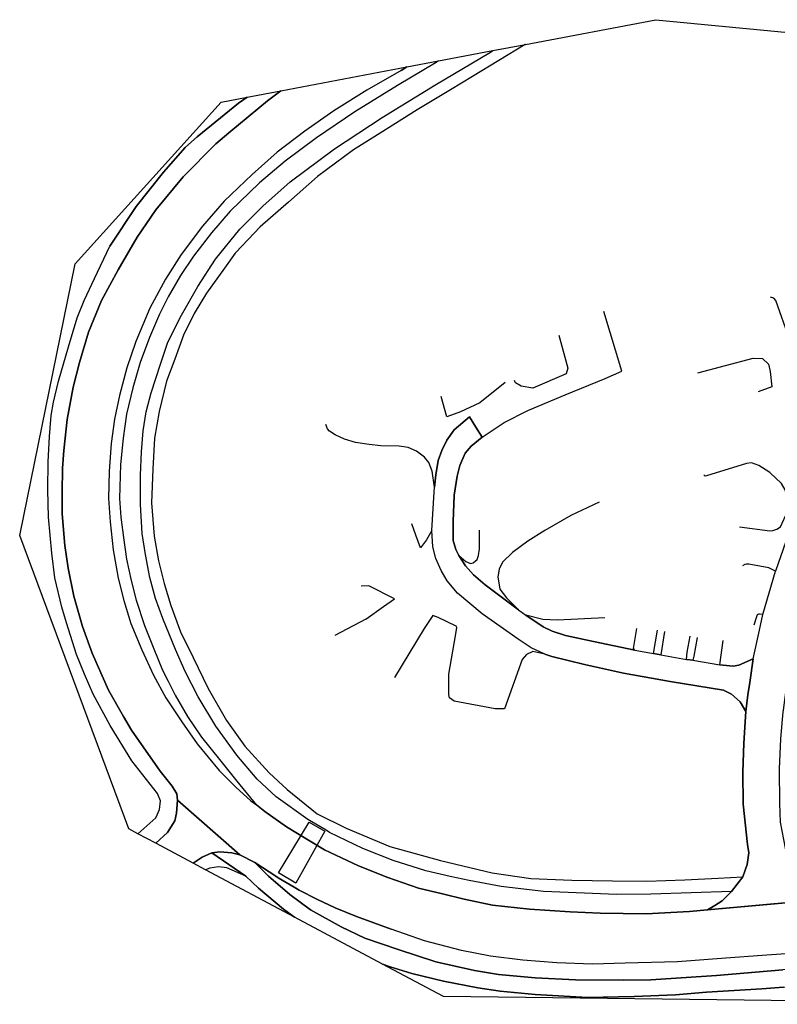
# Model space of a CAD drawing. Header units: millimetres. Extents: x 92347800 to 92626350, y 1600225090 to 1600386580.
# Tile 1 of 2: x 92347800 to 92471535, y 1600225740 to 1600386580. Entities that reach past the tile are written whole.
import ezdxf

# ---------------------------------------------------------------- set-up
doc = ezdxf.new("R2010")
doc.units = ezdxf.units.MM
doc.header["$MEASUREMENT"] = 0
for name, color, linetype in [('AnnetVegarealAvgrensning', 10, 'Continuous'), ('GangfeltAvgrensning', 10, 'Continuous'), ('KantUtsnitt', 10, 'Continuous'), ('VegAnnenAvgrensning', 10, 'Continuous'), ('Vegdekkekant', 10, 'Continuous'), ('VegFiktivGrense', 10, 'Continuous'), ('VegGåendeOgSyklende', 10, 'Continuous'), ('VegKjørende', 10, 'Continuous')]:
    doc.layers.add(name, color=color, linetype=linetype)

# ---------------------------------------------------------------- blocks, each defined once
blk = doc.blocks.new('FKB_210_VEG_NTM 10_NN2000_FeatureWriter_20_23_FMEBLOCK1')
at = {"layer": 'VegKjørende'}
for points in [[(80, 39050, 111030), (360, 39580, 111040), (1370, 40610, 111050), (3270, 42050, 111100), (4370, 42660, 111150), (5980, 43350, 111180), (8180, 43830, 111180), (10180, 43960, 111180), (12460, 43680, 111280), (14220, 43270, 111290), (16770, 41490, 111240), (18820, 40060, 111220), (19490, 39340, 111220), (20280, 38000, 111170), (20940, 36820, 111130), (21430, 35390, 111110), (21730, 33680, 111050), (21910, 32150, 111030), (21820, 30490, 111010), (21580, 28990, 110990), (20990, 27270, 110950), (20510, 26260, 110830), (19800, 25130, 110780), (19060, 24250, 110780), (18080, 23210, 110740), (17050, 22340, 110720), (16010, 21670, 110700), (14540, 20920, 110540), (10630, 19330, 110240), (1670, 15830, 109750), (-310, 14950, 109650), (-2750, 12940, 109390), (-4580, 10660, 109340), (-5360, 8990, 109230), (-7350, 1610, 108840), (-9020, -7230, 108260), (-9540, -11340, 108060), (-9580, -11620, 108050), (-9970, -16030, 107910), (-10220, -20940, 107600), (-10170, -26600, 107250), (-10040, -29630, 107160), (-9200, -33900, 106980), (-8360, -36470, 106730), (-6120, -40440, 106510), (-5370, -41360, 106470), (-4630, -41930, 106440), (-3690, -42360, 106440), (-21910, -43960, 107560), (-20690, -43270, 107350), (-19520, -42530, 107280), (-18000, -40990, 107280), (-16140, -38570, 107090), (-15430, -36560, 107200), (-15170, -34690, 107240), (-15390, -33300, 107290), (-16090, -26740, 107530), (-16140, -21500, 107760), (-15980, -16730, 108150), (-15660, -11590, 108370), (-15320, -8850, 108410), (-15010, -6840, 108460), (-14440, -2980, 108550), (-13410, 1680, 108870), (-12850, 4240, 109170), (-10790, 11330, 109520), (-10770, 11420, 109520), (-7820, 19850, 109940), (-4250, 29410, 110410), (-1140, 36680, 110930)], [(1070, 24290, 109840), (1470, 23470, 109830), (1940, 23080, 109830), (2280, 22980, 109830), (2960, 22990, 109830), (3560, 23050, 109840), (6430, 24100, 110000), (11420, 26160, 110440), (13770, 27260, 110500), (15190, 28880, 110730), (15890, 30650, 110810), (15980, 32130, 110860), (15870, 33580, 110940), (15390, 34710, 110960), (14430, 36080, 111060), (13420, 36970, 111060), (12120, 37690, 111060), (10560, 38060, 111020), (8990, 38040, 111000), (7520, 37490, 110920), (6350, 36900, 110920), (5330, 36080, 110920), (4530, 34910, 110730), (2910, 30340, 110380), (1210, 25800, 110050), (930, 24860, 110010)]]:
    blk.add_polyline3d(points, close=True, dxfattribs=at)

msp = doc.modelspace()

# ---------------------------------------------------------------- linework, layer by layer
at = {"layer": 'AnnetVegarealAvgrensning'}
for p, q in [((92446160, 1600329150, 116130), (92443190, 1600338930, 116130)), ((92404340, 1600288630, 110860), (92407200, 1600290740, 110620)), ((92407200, 1600290740, 110620), (92409020, 1600291960, 110610)), ((92404340, 1600288630, 110860), (92399260, 1600285970, 110940)), ((92451340, 1600283050, 109060), (92451990, 1600286870, 109160)), ((92453100, 1600286660, 109160), (92452490, 1600282840, 109050)), ((92462140, 1600281220, 108910), (92462690, 1600285190, 109170))]:
    msp.add_line(p, q, dxfattribs=at)
for points in [[(92476040, 1600343100, 113110), (92476570, 1600337870, 112540), (92476690, 1600337310, 112510), (92476560, 1600337160, 112500), (92476470, 1600337120, 112490), (92476280, 1600337100, 112490), (92475150, 1600340260, 112740), (92474850, 1600340550, 112740), (92474380, 1600340560, 112740), (92474000, 1600340500, 112710), (92473590, 1600340410, 112670), (92473000, 1600340100, 112650), (92472980, 1600339750, 112640), (92474360, 1600334630, 112320), (92474290, 1600334050, 112310), (92474170, 1600333960, 112280), (92473840, 1600333990, 112270), (92473510, 1600334390, 112290), (92471270, 1600340710, 112670), (92470970, 1600341090, 112700), (92470440, 1600341270, 112710)], [(92435860, 1600335050, 115840), (92437340, 1600329660, 115800), (92437050, 1600328720, 115730), (92431620, 1600326400, 115380), (92429710, 1600326720, 115230), (92428800, 1600327270, 115250), (92428620, 1600327630, 115250)], [(92458550, 1600328880, 112910), (92467590, 1600331310, 112710), (92469140, 1600331220, 112610), (92470070, 1600330330, 112460), (92470350, 1600329100, 112310), (92470660, 1600326610, 111910), (92468410, 1600325790, 111860)], [(92423310, 1600318400, 114210), (92426900, 1600320790, 114690), (92430810, 1600322760, 115220), (92436900, 1600325280, 115680), (92443400, 1600327990, 116130), (92446160, 1600329150, 116130)], [(92427070, 1600327340, 114960), (92422930, 1600324010, 114350), (92419770, 1600322500, 114240), (92417580, 1600321700, 114050), (92416650, 1600325010, 114280)], [(92415530, 1600310240, 112730), (92415190, 1600312830, 113250), (92414630, 1600314260, 113460), (92413920, 1600315110, 113580), (92412620, 1600316090, 113870), (92411230, 1600316670, 114070), (92409790, 1600316910, 114220), (92406760, 1600316950, 114520), (92404860, 1600317170, 114570), (92402660, 1600317500, 114620), (92400830, 1600318060, 114610), (92399340, 1600318740, 114670), (92398420, 1600319350, 114760), (92398080, 1600319730, 114770), (92397820, 1600320430, 114780)], [(92465360, 1600303750, 109850), (92470290, 1600303080, 109820), (92470820, 1600303120, 109860), (92471480, 1600303370, 109880), (92472070, 1600303740, 109890), (92473200, 1600306220, 110140), (92473260, 1600308120, 110300), (92472800, 1600309770, 110420), (92472210, 1600310800, 110520), (92470340, 1600312610, 111010), (92468520, 1600313760, 111210), (92467320, 1600314170, 111330), (92466480, 1600314070, 111380), (92459960, 1600312050, 111460), (92459750, 1600312040, 111450), (92459540, 1600312240, 111450)], [(92442420, 1600307790, 111500), (92437840, 1600305570, 111440), (92433570, 1600303140, 111380), (92430770, 1600301380, 111200), (92428280, 1600299540, 111040), (92426630, 1600297950, 110840), (92426100, 1600296840, 110640), (92425880, 1600295560, 110440), (92426220, 1600293550, 110220), (92427320, 1600292160, 110110), (92429260, 1600290160, 109880)], [(92415110, 1600303130, 111480), (92414260, 1600301600, 111210), (92413260, 1600300280, 111000), (92412500, 1600302390, 111320), (92411870, 1600304230, 111460)], [(92419540, 1600299070, 110830), (92420680, 1600298090, 110620), (92421400, 1600297760, 110650), (92421870, 1600297850, 110700), (92422510, 1600298400, 110790), (92422720, 1600299080, 110850), (92422890, 1600300170, 111000), (92422890, 1600303190, 111460)], [(92471250, 1600296480, 109520), (92470130, 1600297040, 109490), (92466860, 1600297640, 109490), (92466500, 1600297640, 109480), (92466210, 1600297560, 109470), (92465840, 1600297370, 109470)], [(92409020, 1600291960, 110610), (92404800, 1600294100, 110860), (92403570, 1600294050, 110880)], [(92415290, 1600289230, 110170), (92413880, 1600287120, 110500), (92409010, 1600279120, 110970)], [(92417870, 1600279660, 109950), (92418990, 1600285910, 109960), (92419210, 1600287280, 109950), (92419100, 1600287510, 109970), (92416150, 1600288900, 110120), (92415290, 1600289230, 110170)], [(92443360, 1600288890, 109370), (92435630, 1600288510, 109460), (92433220, 1600288610, 109640), (92430470, 1600289320, 109790)], [(92469190, 1600289390, 109170), (92468640, 1600289490, 109190), (92468450, 1600289460, 109180), (92468270, 1600289340, 109180), (92468110, 1600289050, 109170), (92467690, 1600287670, 109080)], [(92448290, 1600283610, 109170), (92448060, 1600283850, 109170), (92448570, 1600287110, 109160)], [(92456710, 1600282080, 108970), (92456840, 1600283280, 109010), (92457290, 1600285870, 109200)], [(92458460, 1600285650, 109210), (92457900, 1600282630, 109010), (92457750, 1600281930, 108960)], [(92433570, 1600282930, 109400), (92431630, 1600283390, 109430), (92430550, 1600282880, 109540), (92429850, 1600282080, 109560), (92426990, 1600274030, 109840)], [(92426990, 1600274030, 109840), (92425480, 1600273980, 110040), (92418760, 1600275240, 109970), (92418010, 1600275790, 109980), (92417890, 1600276340, 109980), (92417870, 1600279660, 109950)]]:
    msp.add_polyline3d(points, dxfattribs=at)
at = {"layer": 'GangfeltAvgrensning'}
msp.add_polyline3d([(92395100, 1600255500, 112680), (92397650, 1600254040, 112520), (92392910, 1600245550, 112770), (92390080, 1600247210, 112920), (92395080, 1600255510, 112680), (92395100, 1600255500, 112680)], dxfattribs=at)
at = {"layer": 'KantUtsnitt'}
for p, q in [((92425080, 1600381530, 124130), (92430420, 1600382540, 124450)), ((92416200, 1600379850, 123750), (92425080, 1600381530, 124130)), ((92411030, 1600378860, 123270), (92416200, 1600379850, 123750)), ((92390470, 1600374960, 122110), (92411030, 1600378860, 123270)), ((92384930, 1600373910, 121870), (92390470, 1600374960, 122110)), ((92370030, 1600252050, 114240), (92367120, 1600253600, 114540)), ((92376150, 1600248790, 113900), (92370030, 1600252050, 114240)), ((92378140, 1600247720, 114030), (92376150, 1600248790, 113900)), ((92392660, 1600239990, 112910), (92378140, 1600247720, 114030)), ((92407070, 1600232320, 111770), (92392660, 1600239990, 112910))]:
    msp.add_line(p, q, dxfattribs=at)
for points in [[(92430420, 1600382540, 124450), (92451710, 1600386580, 122140), (92617280, 1600370690, 104440)], [(92367120, 1600253600, 114540), (92365620, 1600254390, 114630), (92347800, 1600302330, 117350), (92356880, 1600346700, 119760), (92380720, 1600373120, 121650), (92384930, 1600373910, 121870)], [(92519630, 1600225740, 104060), (92417030, 1600227020, 111010), (92407070, 1600232320, 111770)]]:
    msp.add_polyline3d(points, dxfattribs=at)
at = {"layer": 'VegAnnenAvgrensning'}
for p, q in [((92452490, 1600282840, 109050), (92451340, 1600283050, 109060)), ((92457750, 1600281930, 108960), (92456710, 1600282080, 108970))]:
    msp.add_line(p, q, dxfattribs=at)
for points in [[(92471250, 1600296480, 109520), (92471270, 1600296570, 109520), (92474220, 1600305000, 109940), (92477790, 1600314560, 110410), (92480900, 1600321830, 110930), (92482120, 1600324200, 111030)], [(92423310, 1600318400, 114210), (92422310, 1600320030, 114240), (92421260, 1600321730, 114280), (92418780, 1600319600, 114050), (92417580, 1600317890, 113840), (92416760, 1600316180, 113610), (92416160, 1600314560, 113380), (92415760, 1600312220, 113030), (92415530, 1600310240, 112730)], [(92433570, 1600282930, 109400), (92431330, 1600283980, 109460), (92429220, 1600285380, 109540), (92423310, 1600289540, 109910), (92419290, 1600292910, 110310), (92417610, 1600294940, 110410), (92416640, 1600296580, 110600), (92415770, 1600298550, 110870), (92415300, 1600300470, 111100), (92415110, 1600303130, 111480)], [(92429260, 1600290160, 109880), (92423820, 1600294270, 110260), (92421940, 1600295880, 110400), (92420600, 1600297370, 110540), (92419540, 1600299070, 110830)], [(92448290, 1600283610, 109170), (92441540, 1600284980, 109270), (92436920, 1600286010, 109530), (92434780, 1600286680, 109540), (92433290, 1600287380, 109580), (92430470, 1600289320, 109790)], [(92467600, 1600282170, 108550), (92468630, 1600286830, 108870), (92469190, 1600289390, 109170)], [(92467600, 1600282170, 108550), (92465270, 1600281130, 108700), (92464310, 1600280960, 108760), (92462140, 1600281220, 108910)]]:
    msp.add_polyline3d(points, dxfattribs=at)
at = {"layer": 'Vegdekkekant'}
for p, q in [((92410090, 1600378300, 123190), (92411030, 1600378860, 123270)), ((92469190, 1600289390, 109170), (92471250, 1600296480, 109520)), ((92429260, 1600290160, 109880), (92430470, 1600289320, 109790)), ((92448290, 1600283610, 109170), (92451340, 1600283050, 109060)), ((92452490, 1600282840, 109050), (92456710, 1600282080, 108970)), ((92457750, 1600281930, 108960), (92462140, 1600281220, 108910)), ((92383750, 1600250170, 113570), (92386190, 1600248880, 113270)), ((92386190, 1600248880, 113270), (92389790, 1600246550, 113130))]:
    msp.add_line(p, q, dxfattribs=at)
for points in [[(92430420, 1600382540, 124450), (92430380, 1600382510, 124440), (92421780, 1600377320, 123820), (92418140, 1600375130, 123510), (92412710, 1600371860, 123140), (92406650, 1600368060, 122490), (92402320, 1600365330, 122160), (92396460, 1600360990, 121650), (92391700, 1600356760, 121110), (92387070, 1600352740, 120760), (92383110, 1600348560, 120090), (92382990, 1600348430, 120070), (92381250, 1600346000, 119810), (92378330, 1600341890, 119370), (92376300, 1600338570, 119300), (92374550, 1600335050, 118970), (92373130, 1600331120, 118750), (92371780, 1600327530, 118530), (92370560, 1600322570, 117980), (92369820, 1600318220, 117580), (92369540, 1600313180, 117330), (92369320, 1600307660, 116850), (92369780, 1600302200, 116560), (92370480, 1600298160, 116180), (92371380, 1600294470, 116030), (92372490, 1600290910, 115710), (92374060, 1600286590, 115370), (92376110, 1600282410, 115050), (92378560, 1600277330, 114710), (92381550, 1600272110, 114150), (92384570, 1600267910, 113850), (92388520, 1600263550, 113440), (92391490, 1600260850, 113170), (92396400, 1600256830, 112790), (92401140, 1600254510, 112290), (92408250, 1600251540, 111870), (92416540, 1600249250, 111130), (92424960, 1600247220, 110530), (92431290, 1600246310, 109890), (92437970, 1600246000, 109360), (92444640, 1600245910, 109080), (92450230, 1600245830, 108400), (92456440, 1600246080, 107920), (92461890, 1600246340, 107460), (92465900, 1600246580, 107090)], [(92395140, 1600255770, 112750), (92394880, 1600255930, 112770), (92389690, 1600259610, 113230), (92386590, 1600262510, 113470), (92383240, 1600266460, 113860), (92379830, 1600271180, 114270), (92376970, 1600275990, 114750), (92374850, 1600280110, 114970), (92373270, 1600283680, 115210), (92371160, 1600288750, 115610), (92369970, 1600292040, 115910), (92369040, 1600295450, 116130), (92368350, 1600299200, 116380), (92367780, 1600302630, 116550), (92367510, 1600307400, 116800), (92367510, 1600312170, 117140), (92367700, 1600315990, 117350), (92367950, 1600319400, 117650), (92368470, 1600322520, 117910), (92369270, 1600325650, 118280), (92370770, 1600330330, 118580), (92371980, 1600333920, 118770), (92374230, 1600338320, 119050), (92376880, 1600342980, 119500), (92379800, 1600347450, 119840), (92383760, 1600352370, 120250), (92387500, 1600356120, 120700), (92391990, 1600360080, 121250), (92399220, 1600365500, 121920), (92407000, 1600370630, 122540), (92415590, 1600375900, 123330), (92424670, 1600381290, 124090), (92425080, 1600381530, 124130)], [(92416200, 1600379850, 123750), (92415810, 1600379610, 123710), (92409480, 1600375850, 123110), (92402530, 1600371550, 122630), (92396290, 1600367300, 122020), (92391140, 1600363460, 121600), (92386970, 1600359940, 121130), (92382160, 1600355280, 120780), (92379100, 1600351760, 120370), (92376190, 1600347950, 120060), (92374050, 1600344790, 119740), (92372060, 1600341330, 119530), (92370620, 1600338450, 119260), (92368990, 1600334680, 118950), (92367470, 1600330560, 118740), (92366260, 1600326450, 118400), (92365240, 1600322120, 118180), (92364700, 1600318230, 117930), (92364290, 1600313940, 117610), (92364080, 1600308350, 117120), (92364340, 1600305300, 117040), (92364730, 1600302010, 116850), (92365250, 1600298450, 116470), (92365980, 1600294970, 116330), (92366840, 1600291740, 116050), (92368190, 1600287640, 115890), (92369600, 1600284080, 115590), (92371150, 1600280350, 115380), (92372060, 1600278530, 115200), (92373210, 1600276250, 114980), (92375200, 1600272730, 114780), (92377490, 1600269360, 114400), (92380450, 1600265750, 114110), (92383270, 1600262190, 113870), (92386450, 1600258290, 113420)], [(92410090, 1600378300, 123190), (92404470, 1600375080, 122720), (92399130, 1600371700, 122260), (92394380, 1600368370, 121860), (92389870, 1600364940, 121490), (92385780, 1600361300, 121090), (92381220, 1600356920, 120790), (92377630, 1600352840, 120210), (92374150, 1600348240, 119850), (92371600, 1600344190, 119520), (92369070, 1600339460, 119230), (92366770, 1600334030, 118810), (92365310, 1600329700, 118380), (92364110, 1600325190, 118170), (92363290, 1600321340, 117870), (92362740, 1600317330, 117600), (92362390, 1600312810, 117350), (92362300, 1600308360, 117020), (92362550, 1600304530, 116840), (92363040, 1600299980, 116570), (92363880, 1600295370, 116400), (92364820, 1600291730, 115970), (92365930, 1600287920, 115810), (92367750, 1600283670, 115410), (92369680, 1600279520, 115210), (92371690, 1600275830, 115000), (92374270, 1600271870, 114550), (92376800, 1600268300, 114380), (92380380, 1600263910, 114060), (92383100, 1600261190, 113700), (92385570, 1600258990, 113500), (92386450, 1600258300, 113420)], [(92381980, 1600368080, 121520), (92388290, 1600373310, 121980), (92390470, 1600374960, 122110)], [(92384930, 1600373910, 121870), (92383550, 1600372930, 121770), (92376790, 1600367470, 121330), (92375380, 1600366200, 121250)], [(92366070, 1600270510, 115310), (92364750, 1600272740, 115430), (92362310, 1600277080, 115800), (92359640, 1600283120, 116070), (92358050, 1600287450, 116270), (92356660, 1600292410, 116630), (92355710, 1600296970, 116880), (92355180, 1600300690, 117050), (92354760, 1600305880, 117320), (92354720, 1600309270, 117520), (92354800, 1600313330, 117770), (92355010, 1600316180, 118000), (92355560, 1600321270, 118280), (92356560, 1600326530, 118550), (92357560, 1600330600, 118700), (92359060, 1600335520, 119200), (92361180, 1600340690, 119520), (92363880, 1600345730, 119920), (92366980, 1600351050, 120270), (92370040, 1600355510, 120610), (92374520, 1600360910, 121020), (92379830, 1600366280, 121390), (92381980, 1600368080, 121520)], [(92375380, 1600366200, 121250), (92374810, 1600365720, 121220), (92371280, 1600361650, 120400), (92366820, 1600356080, 120140), (92362520, 1600349580, 119760)], [(92362570, 1600271270, 115520), (92359820, 1600276420, 115820), (92358380, 1600279650, 115970), (92357100, 1600282870, 116170), (92355450, 1600288060, 116370), (92354660, 1600290630, 116600), (92353560, 1600295410, 116850), (92353040, 1600299450, 117020), (92352530, 1600305290, 117350), (92352380, 1600309800, 117620), (92352450, 1600314330, 117900), (92352670, 1600318490, 118170), (92352960, 1600321900, 118300), (92353340, 1600324110, 118450), (92354140, 1600327540, 118600), (92355770, 1600333150, 118950), (92357190, 1600337890, 119200), (92358350, 1600340700, 119370), (92360020, 1600344290, 119620), (92362520, 1600349580, 119760)], [(92419540, 1600299070, 110830), (92419030, 1600300020, 110940), (92418610, 1600301510, 111150), (92418570, 1600304620, 111690), (92418770, 1600308890, 112430), (92419230, 1600312030, 112920), (92419680, 1600313770, 113270), (92420540, 1600315750, 113650), (92421530, 1600316890, 113900), (92423310, 1600318400, 114210)], [(92415110, 1600303130, 111480), (92415480, 1600309390, 112660), (92415530, 1600310240, 112730)], [(92433570, 1600282930, 109400), (92434730, 1600282540, 109380), (92440060, 1600281230, 109260), (92446440, 1600279840, 109060), (92454010, 1600278480, 108890), (92462770, 1600277050, 108760), (92464080, 1600276390, 108670), (92465470, 1600275140, 108550), (92466380, 1600273560, 108370)], [(92466380, 1600273560, 108370), (92466060, 1600268420, 108150), (92465900, 1600263650, 107760), (92465950, 1600258410, 107530), (92466650, 1600251850, 107290), (92466870, 1600250460, 107240), (92466610, 1600248590, 107200), (92465900, 1600246580, 107090)], [(92367120, 1600253600, 114540), (92370040, 1600256220, 114550), (92370660, 1600257580, 114640), (92370780, 1600258960, 114720), (92370280, 1600260150, 114790), (92366090, 1600265490, 115220), (92362570, 1600271270, 115520)], [(92373570, 1600259100, 114430), (92373460, 1600260120, 114380), (92372720, 1600261350, 114400), (92370740, 1600263830, 114550), (92366070, 1600270510, 115310)], [(92370030, 1600252050, 114240), (92371950, 1600253820, 114180), (92373160, 1600255720, 114200), (92373430, 1600256990, 114200), (92373570, 1600259100, 114430)], [(92460130, 1600241190, 107560), (92457190, 1600240890, 107730), (92450100, 1600240520, 108200), (92442600, 1600240620, 108900), (92437700, 1600240840, 109340), (92431090, 1600241270, 109760), (92425040, 1600241960, 110100), (92420410, 1600242920, 110500), (92416880, 1600243780, 110630), (92412940, 1600244730, 111020), (92407920, 1600246440, 111310), (92403110, 1600248350, 111850), (92397560, 1600250950, 112430), (92391400, 1600254720, 112970), (92387830, 1600257220, 113350), (92386450, 1600258300, 113420)], [(92421190, 1600245940, 110460), (92418130, 1600246600, 111000), (92414120, 1600247530, 111290), (92408770, 1600249250, 111530), (92403820, 1600251170, 112100), (92398400, 1600253830, 112520), (92397860, 1600254160, 112560)], [(92379180, 1600250480, 113770), (92377580, 1600249770, 113810), (92376150, 1600248790, 113900)], [(92379180, 1600250480, 113770), (92380500, 1600250620, 113760), (92382440, 1600250510, 113640), (92383750, 1600250170, 113570)], [(92480280, 1600234530, 106210), (92480510, 1600233570, 106340), (92480380, 1600232840, 106370), (92479570, 1600231870, 106460), (92472450, 1600231350, 106950), (92461630, 1600230470, 107800), (92450870, 1600229750, 108620), (92446380, 1600229660, 109050), (92438550, 1600229730, 109500), (92432000, 1600230090, 109970), (92426010, 1600230610, 110430), (92422100, 1600231260, 110740), (92415780, 1600232690, 111220), (92409590, 1600234680, 111540), (92404160, 1600236550, 111990), (92400300, 1600238420, 112270), (92395320, 1600241170, 112680), (92391940, 1600243660, 112860), (92388430, 1600246680, 113200), (92386190, 1600248880, 113270)], [(92384740, 1600246650, 113490), (92381620, 1600248020, 113680), (92380290, 1600248170, 113800), (92378880, 1600247990, 113920), (92378140, 1600247720, 114030)], [(92384740, 1600246650, 113490), (92386820, 1600244720, 113310), (92390890, 1600241280, 113010), (92392660, 1600239990, 112910)], [(92464040, 1600244160, 107280), (92450880, 1600243740, 108400), (92445290, 1600243680, 108850), (92440040, 1600243890, 109240), (92433360, 1600244190, 109550), (92426430, 1600244970, 110070), (92421190, 1600245940, 110460)], [(92392620, 1600244870, 112860), (92393470, 1600244370, 112780), (92396430, 1600242870, 112680), (92399330, 1600241510, 112400), (92402790, 1600240060, 112100), (92408490, 1600237990, 111450)], [(92480280, 1600234530, 106210), (92479870, 1600234490, 106230), (92469050, 1600233700, 106890), (92463110, 1600233300, 107460), (92455240, 1600232700, 108070), (92446670, 1600232440, 108720), (92441350, 1600232320, 109180), (92435500, 1600232540, 109550), (92429950, 1600232970, 109960), (92424720, 1600233620, 110420), (92419940, 1600234540, 110630), (92413930, 1600236120, 111100), (92408490, 1600237990, 111450)], [(92407070, 1600232320, 111770), (92408320, 1600231880, 111700), (92411850, 1600230790, 111420), (92416990, 1600229540, 111090), (92422620, 1600228440, 110680), (92426260, 1600227880, 110490), (92432010, 1600227330, 110070), (92440540, 1600226850, 109520), (92448160, 1600227020, 109060), (92454920, 1600227300, 108470), (92459990, 1600227710, 108000), (92469020, 1600228250, 107420), (92472570, 1600228550, 107100), (92481500, 1600229320, 106510), (92486770, 1600229790, 106060), (92497780, 1600230530, 105240), (92505990, 1600230840, 104690), (92515740, 1600231170, 103930), (92518270, 1600231210, 103750), (92518720, 1600231120, 103730), (92519330, 1600230950, 103700)]]:
    msp.add_polyline3d(points, dxfattribs=at)
at = {"layer": 'VegFiktivGrense'}
for p, q in [((92383750, 1600250170, 113570), (92373570, 1600259100, 114430)), ((92397860, 1600254160, 112560), (92395140, 1600255770, 112750)), ((92384740, 1600246650, 113490), (92379180, 1600250480, 113770)), ((92465900, 1600246580, 107090), (92464040, 1600244160, 107280)), ((92478350, 1600242790, 106440), (92460130, 1600241190, 107560))]:
    msp.add_line(p, q, dxfattribs=at)
for points in [[(92467600, 1600282170, 108550), (92467030, 1600278310, 108460), (92466720, 1600276300, 108410), (92466380, 1600273560, 108370)], [(92389790, 1600246550, 113130), (92390020, 1600246400, 113120), (92392620, 1600244870, 112860)], [(92464040, 1600244160, 107280), (92462520, 1600242620, 107280), (92461350, 1600241880, 107350), (92460130, 1600241190, 107560)]]:
    msp.add_polyline3d(points, dxfattribs=at)
at = {"layer": 'VegGåendeOgSyklende'}
for points in [[(92362570, 1600271270, 115520), (92359820, 1600276420, 115820), (92358380, 1600279650, 115970), (92357100, 1600282870, 116170), (92355450, 1600288060, 116370), (92354660, 1600290630, 116600), (92353560, 1600295410, 116850), (92353040, 1600299450, 117020), (92352530, 1600305290, 117350), (92352380, 1600309800, 117620), (92352450, 1600314330, 117900), (92352670, 1600318490, 118170), (92352960, 1600321900, 118300), (92353340, 1600324110, 118450), (92354140, 1600327540, 118600), (92355770, 1600333150, 118950), (92357190, 1600337890, 119200), (92358350, 1600340700, 119370), (92360020, 1600344290, 119620), (92362520, 1600349580, 119760), (92366820, 1600356080, 120140), (92371280, 1600361650, 120400), (92374810, 1600365720, 121220), (92375380, 1600366200, 121250), (92376790, 1600367470, 121330), (92383550, 1600372930, 121770), (92384930, 1600373910, 121870), (92390470, 1600374960, 122110), (92388290, 1600373310, 121980), (92381980, 1600368080, 121520), (92379830, 1600366280, 121390), (92374520, 1600360910, 121020), (92370040, 1600355510, 120610), (92366980, 1600351050, 120270), (92363880, 1600345730, 119920), (92361180, 1600340690, 119520), (92359060, 1600335520, 119200), (92357560, 1600330600, 118700), (92356560, 1600326530, 118550), (92355560, 1600321270, 118280), (92355010, 1600316180, 118000), (92354800, 1600313330, 117770), (92354720, 1600309270, 117520), (92354760, 1600305880, 117320), (92355180, 1600300690, 117050), (92355710, 1600296970, 116880), (92356660, 1600292410, 116630), (92358050, 1600287450, 116270), (92359640, 1600283120, 116070), (92362310, 1600277080, 115800), (92364750, 1600272740, 115430), (92366070, 1600270510, 115310), (92370740, 1600263830, 114550), (92372720, 1600261350, 114400), (92373460, 1600260120, 114380), (92373570, 1600259100, 114430), (92373430, 1600256990, 114200), (92373160, 1600255720, 114200), (92371950, 1600253820, 114180), (92370030, 1600252050, 114240), (92367120, 1600253600, 114540), (92370040, 1600256220, 114550), (92370660, 1600257580, 114640), (92370780, 1600258960, 114720), (92370280, 1600260150, 114790), (92366090, 1600265490, 115220)], [(92376150, 1600248790, 113900), (92377580, 1600249770, 113810), (92379180, 1600250480, 113770), (92384740, 1600246650, 113490), (92381620, 1600248020, 113680), (92380290, 1600248170, 113800), (92378880, 1600247990, 113920), (92378140, 1600247720, 114030)]]:
    msp.add_polyline3d(points, close=True, dxfattribs=at)
msp.add_polyline3d([(92472570, 1600228550, 107100), (92469020, 1600228250, 107420), (92459990, 1600227710, 108000), (92454920, 1600227300, 108470), (92448160, 1600227020, 109060), (92440540, 1600226850, 109520), (92432010, 1600227330, 110070), (92426260, 1600227880, 110490), (92422620, 1600228440, 110680), (92416990, 1600229540, 111090), (92411850, 1600230790, 111420), (92408320, 1600231880, 111700), (92407070, 1600232320, 111770), (92392660, 1600239990, 112910), (92390890, 1600241280, 113010), (92386820, 1600244720, 113310), (92384740, 1600246650, 113490), (92379180, 1600250480, 113770), (92380500, 1600250620, 113760), (92382440, 1600250510, 113640), (92383750, 1600250170, 113570), (92386190, 1600248880, 113270), (92388430, 1600246680, 113200), (92391940, 1600243660, 112860), (92395320, 1600241170, 112680), (92400300, 1600238420, 112270), (92404160, 1600236550, 111990), (92409590, 1600234680, 111540), (92415780, 1600232690, 111220), (92422100, 1600231260, 110740), (92426010, 1600230610, 110430), (92432000, 1600230090, 109970), (92438550, 1600229730, 109500), (92446380, 1600229660, 109050), (92450870, 1600229750, 108620), (92461630, 1600230470, 107800), (92472450, 1600231350, 106950)], dxfattribs=at)
at = {"layer": 'VegKjørende'}
msp.add_polyline3d([(92479870, 1600234490, 106230), (92469050, 1600233700, 106890), (92463110, 1600233300, 107460), (92455240, 1600232700, 108070), (92446670, 1600232440, 108720), (92441350, 1600232320, 109180), (92435500, 1600232540, 109550), (92429950, 1600232970, 109960), (92424720, 1600233620, 110420), (92419940, 1600234540, 110630), (92413930, 1600236120, 111100), (92408490, 1600237990, 111450), (92402790, 1600240060, 112100), (92399330, 1600241510, 112400), (92396430, 1600242870, 112680), (92393470, 1600244370, 112780), (92392620, 1600244870, 112860), (92390020, 1600246400, 113120), (92389790, 1600246550, 113130), (92386190, 1600248880, 113270), (92383750, 1600250170, 113570), (92373570, 1600259100, 114430), (92373460, 1600260120, 114380), (92372720, 1600261350, 114400), (92370740, 1600263830, 114550), (92366070, 1600270510, 115310), (92364750, 1600272740, 115430), (92362310, 1600277080, 115800), (92359640, 1600283120, 116070), (92358050, 1600287450, 116270), (92356660, 1600292410, 116630), (92355710, 1600296970, 116880), (92355180, 1600300690, 117050), (92354760, 1600305880, 117320), (92354720, 1600309270, 117520), (92354800, 1600313330, 117770), (92355010, 1600316180, 118000), (92355560, 1600321270, 118280), (92356560, 1600326530, 118550), (92357560, 1600330600, 118700), (92359060, 1600335520, 119200), (92361180, 1600340690, 119520), (92363880, 1600345730, 119920), (92366980, 1600351050, 120270), (92370040, 1600355510, 120610), (92374520, 1600360910, 121020), (92379830, 1600366280, 121390), (92381980, 1600368080, 121520), (92388290, 1600373310, 121980), (92390470, 1600374960, 122110), (92411030, 1600378860, 123270), (92410090, 1600378300, 123190), (92404470, 1600375080, 122720), (92399130, 1600371700, 122260), (92394380, 1600368370, 121860), (92389870, 1600364940, 121490), (92385780, 1600361300, 121090), (92381220, 1600356920, 120790), (92377630, 1600352840, 120210), (92374150, 1600348240, 119850), (92371600, 1600344190, 119520), (92369070, 1600339460, 119230), (92366770, 1600334030, 118810), (92365310, 1600329700, 118380), (92364110, 1600325190, 118170), (92363290, 1600321340, 117870), (92362740, 1600317330, 117600), (92362390, 1600312810, 117350), (92362300, 1600308360, 117020), (92362550, 1600304530, 116840), (92363040, 1600299980, 116570), (92363880, 1600295370, 116400), (92364820, 1600291730, 115970), (92365930, 1600287920, 115810), (92367750, 1600283670, 115410), (92369680, 1600279520, 115210), (92371690, 1600275830, 115000), (92374270, 1600271870, 114550), (92376800, 1600268300, 114380), (92380380, 1600263910, 114060), (92383100, 1600261190, 113700), (92385570, 1600258990, 113500), (92386450, 1600258300, 113420), (92387830, 1600257220, 113350), (92391400, 1600254720, 112970), (92397560, 1600250950, 112430), (92403110, 1600248350, 111850), (92407920, 1600246440, 111310), (92412940, 1600244730, 111020), (92416880, 1600243780, 110630), (92420410, 1600242920, 110500), (92425040, 1600241960, 110100), (92431090, 1600241270, 109760), (92437700, 1600240840, 109340), (92442600, 1600240620, 108900), (92450100, 1600240520, 108200), (92457190, 1600240890, 107730), (92460130, 1600241190, 107560), (92478350, 1600242790, 106440)], dxfattribs=at)
for points in [[(92415110, 1600303130, 111480), (92415480, 1600309390, 112660), (92415530, 1600310240, 112730), (92415760, 1600312220, 113030), (92416160, 1600314560, 113380), (92416760, 1600316180, 113610), (92417580, 1600317890, 113840), (92418780, 1600319600, 114050), (92421260, 1600321730, 114280), (92422310, 1600320030, 114240), (92423310, 1600318400, 114210), (92421530, 1600316890, 113900), (92420540, 1600315750, 113650), (92419680, 1600313770, 113270), (92419230, 1600312030, 112920), (92418770, 1600308890, 112430), (92418570, 1600304620, 111690), (92418610, 1600301510, 111150), (92419030, 1600300020, 110940), (92419540, 1600299070, 110830), (92420600, 1600297370, 110540), (92421940, 1600295880, 110400), (92423820, 1600294270, 110260), (92429260, 1600290160, 109880), (92430470, 1600289320, 109790), (92433290, 1600287380, 109580), (92434780, 1600286680, 109540), (92436920, 1600286010, 109530), (92441540, 1600284980, 109270), (92448290, 1600283610, 109170), (92451340, 1600283050, 109060), (92452490, 1600282840, 109050), (92456710, 1600282080, 108970), (92457750, 1600281930, 108960), (92462140, 1600281220, 108910), (92464310, 1600280960, 108760), (92465270, 1600281130, 108700), (92467600, 1600282170, 108550), (92467030, 1600278310, 108460), (92466720, 1600276300, 108410), (92466380, 1600273560, 108370), (92465470, 1600275140, 108550), (92464080, 1600276390, 108670), (92462770, 1600277050, 108760), (92454010, 1600278480, 108890), (92446440, 1600279840, 109060), (92440060, 1600281230, 109260), (92434730, 1600282540, 109380), (92433570, 1600282930, 109400), (92431330, 1600283980, 109460), (92429220, 1600285380, 109540), (92423310, 1600289540, 109910), (92419290, 1600292910, 110310), (92417610, 1600294940, 110410), (92416640, 1600296580, 110600), (92415770, 1600298550, 110870), (92415300, 1600300470, 111100)], [(92370030, 1600252050, 114240), (92371950, 1600253820, 114180), (92373160, 1600255720, 114200), (92373430, 1600256990, 114200), (92373570, 1600259100, 114430), (92383750, 1600250170, 113570), (92382440, 1600250510, 113640), (92380500, 1600250620, 113760), (92379180, 1600250480, 113770), (92377580, 1600249770, 113810), (92376150, 1600248790, 113900)]]:
    msp.add_polyline3d(points, close=True, dxfattribs=at)

# ---------------------------------------------------------------- block references
msp.add_blockref('FKB_210_VEG_NTM 10_NN2000_FeatureWriter_20_23_FMEBLOCK1', (92482040, 1600285150), dxfattribs=at)

doc.saveas('drawing.dxf')
